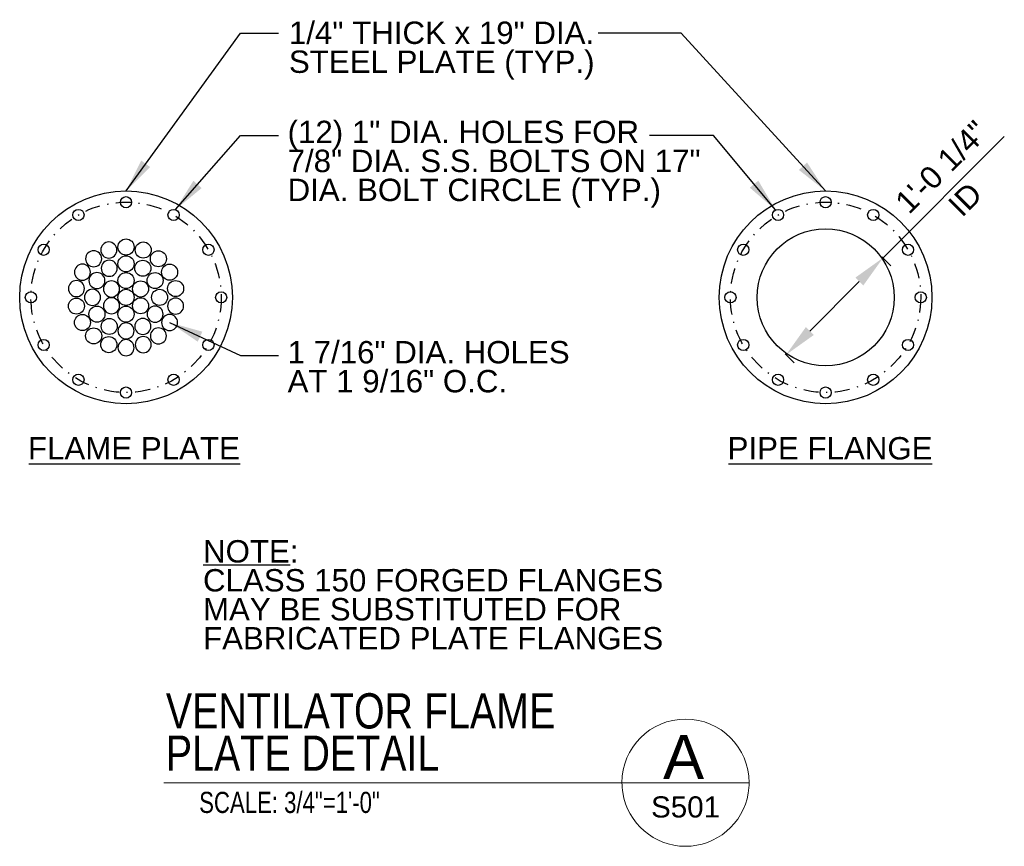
# Model space of a CAD drawing. Header units: inches. Extents: x 7548 to 7952, y 14827 to 15116.
# Tile 2 of 4: x 7548 to 7636, y 15022 to 15096. Entities that reach past the tile are written whole.
import ezdxf
from ezdxf.enums import TextEntityAlignment as Align

# ---------------------------------------------------------------- set-up
doc = ezdxf.new("R2010")
doc.units = ezdxf.units.IN
doc.header["$LTSCALE"] = 20
doc.header["$MEASUREMENT"] = 0
doc.linetypes.add('DGN Style 4', pattern=[0.134955, 0.067435, -0.033718, 8.4294e-05, -0.033718])
for name, color, linetype, lineweight in [('G-ANN-TTLB', 7, 'Continuous', 0), ('G-ANNO-DIM', 1, 'Continuous', 0), ('G-ANNO-TEXT', 7, 'Continuous', 30)]:
    doc.layers.add(name, color=color, linetype=linetype, lineweight=lineweight)
doc.styles.add("3 4 1'-0", font='arial.ttf', dxfattribs={"height": 2})
doc.styles.get("Standard").update_dxf_attribs({"font": 'ARCHSTYL.shx', "width": 0.75, "height": 2})
doc.styles.add('SUBTITLE 4.7625', font='romans.shx', dxfattribs={"width": 0.8, "height": 187.5})
doc.styles.add('TITLE20', font='simplex.shx', dxfattribs={"height": 5000})
doc.dimstyles.new("3 4 1'-0", dxfattribs={"dimtxt": 2, "dimasz": 3, "dimexe": 1, "dimexo": 1, "dimgap": 1, "dimtad": 1, "dimdec": 4, "dimzin": 11, "dimdsep": 46, "dimlunit": 4, "dimtxsty": "3 4 1'-0", "dimblk": '_Oblique_0.3', "dimcen": 0.09, "dimadec": 4, "dimazin": 3, "dimtfac": 1, "dimtdec": 4, "dimtofl": 0, "dimtmove": 0, "dimatfit": 3, "dimfxl": 1, "dimfrac": 2, "dimtolj": 1, "dimtzin": 11, "dimarcsym": 0})

# ---------------------------------------------------------------- blocks, each defined once
blk = doc.blocks.new('_Oblique_0.3')
at = {"color": 0, "linetype": 'ByBlock', "lineweight": -2}
for p, q in [((0, 0), (-1, 0)), ((0.5, 0.167), (-0.5, -0.167))]:
    blk.add_line(p, q, dxfattribs=at)
blk = doc.blocks.new('*D14')
at = {"layer": 'Defpoints', "color": 0, "lineweight": 0, "transparency": 16777216}
for p in [(7624.574, 15075.113), (7625.374, 15074.313), (7615.912, 15066.451)]:
    blk.add_point(p, dxfattribs=at)
at = {"layer": 'G-ANNO-DIM', "color": 0, "lineweight": -2, "transparency": 16777216}
for p, q in [((7625.374, 15074.313), (7636.217, 15085.156)), ((7625.281, 15074.406), (7626.082, 15073.606)), ((7618.834, 15067.772), (7623.253, 15072.192)), ((7616.619, 15065.744), (7617.419, 15064.944))]:
    blk.add_line(p, q, dxfattribs=at)
at = {"layer": 'G-ANNO-DIM', "color": 0, "lineweight": 0, "transparency": 16777216}
for points in [[(7622.9, 15072.545), (7623.607, 15071.838), (7625.374, 15074.313)], [(7618.48, 15068.126), (7619.187, 15067.419), (7616.712, 15065.651)]]:
    blk.add_solid(points, dxfattribs=at)
at = {"layer": 'G-ANNO-DIM', "color": 0, "transparency": 16777216, "insert": (7630.611, 15082.426), "char_height": 2, "attachment_point": 5, "rotation": 45, "style": "3 4 1'-0"}
blk.add_mtext('\\A1;1\'-0 1/4"', dxfattribs=at)

msp = doc.modelspace()

# ---------------------------------------------------------------- linework, layer by layer
at = {"layer": 'G-ANN-TTLB', "color": 7, "linetype": 'Continuous', "lineweight": 13}
msp.add_line((7561.08558, 15027.40409, -8.79919), (7613.40391, 15027.40409, -8.79919), dxfattribs=at)
at = {"layer": 'G-ANN-TTLB', "color": 7, "linetype": 'Continuous', "lineweight": 0}
for radius, start, end in [(5.68325, 0, 180), (5.68426, 180, 188.8691645), (5.68426, 350.56955, 0), (5.68426, 188.8691645, 350.56955)]:
    msp.add_arc((7607.72067, 15027.40409, -8.79919), radius, start, end, dxfattribs=at)
at = {"layer": 'G-ANNO-TEXT'}
for p, q in [((7549.02411, 15055.911), (7567.89819, 15055.911)), ((7611.56548, 15055.911), (7629.76704, 15055.911)), ((7564.60351, 15046.87883, -5.27953), (7572.3902, 15046.87883, -5.27953))]:
    msp.add_line(p, q, dxfattribs=at)
for centre, radius in [((7557.70165, 15070.78225, -12.3189), 9.50543), ((7557.70165, 15079.28767, -5.27953), 0.5), ((7620.24303, 15070.78225, -12.3189), 9.50543), ((7620.24303, 15079.28767, -5.27953), 0.5), ((7553.44894, 15078.14816, -5.27953), 0.5), ((7561.95436, 15078.14816, -5.27953), 0.5), ((7615.99031, 15078.14816, -5.27953), 0.5), ((7624.49574, 15078.14816, -5.27953), 0.5), ((7620.24303, 15070.78225), 6.125), ((7550.33574, 15075.03496, -5.27953), 0.5), ((7557.70165, 15075.28115, -12.3189), 0.71875), ((7559.24074, 15075.01086, -12.3189), 0.71875), ((7565.06756, 15075.03496, -5.27953), 0.5), ((7612.87711, 15075.03496, -5.27953), 0.5), ((7627.60894, 15075.03496, -5.27953), 0.5), ((7557.70165, 15073.78115, -12.3189), 0.71875), ((7560.59419, 15074.22945, -12.3189), 0.71875), ((7559.20165, 15073.38032, -12.3189), 0.71875), ((7561.59876, 15073.03225, -12.3189), 0.71875), ((7557.70165, 15072.28225, -12.3189), 0.71875), ((7560.29973, 15072.28225, -12.3189), 0.71875), ((7559.00069, 15071.53225, -12.3189), 0.71875), ((7562.13328, 15071.56366, -12.3189), 0.71875), ((7549.19622, 15070.78225, -5.27953), 0.5), ((7557.70165, 15070.78225, -12.3189), 0.71875), ((7560.70165, 15070.78225, -12.3189), 0.71875), ((7566.20707, 15070.78225, -5.27953), 0.5), ((7611.7376, 15070.78225, -5.27953), 0.5), ((7628.74845, 15070.78225, -5.27953), 0.5), ((7553.27001, 15070.00083, -12.3189), 0.71875), ((7559.00069, 15070.03225, -12.3189), 0.71875), ((7553.80454, 15068.53225, -12.3189), 0.71875), ((7555.10357, 15069.28225, -12.3189), 0.71875), ((7557.70165, 15069.28225, -12.3189), 0.71875), ((7556.20165, 15068.18417, -12.3189), 0.71875), ((7554.80911, 15067.33505, -12.3189), 0.71875), ((7550.33574, 15066.52954, -5.27953), 0.5), ((7556.16256, 15066.55363, -12.3189), 0.71875), ((7565.06756, 15066.52954, -5.27953), 0.5), ((7612.87711, 15066.52954, -5.27953), 0.5), ((7627.60894, 15066.52954, -5.27953), 0.5), ((7553.44894, 15063.41633, -5.27953), 0.5), ((7561.95436, 15063.41633, -5.27953), 0.5), ((7615.99031, 15063.41633, -5.27953), 0.5), ((7624.49574, 15063.41633, -5.27953), 0.5), ((7557.70165, 15062.27682, -5.27953), 0.5), ((7620.24303, 15062.27682, -5.27953), 0.5)]:
    msp.add_circle(centre, radius, dxfattribs=at)
at = {"layer": 'G-ANNO-TEXT', "linetype": 'DGN Style 4'}
for centre in [(7557.70165, 15070.78225, -12.3189), (7620.24303, 15070.78225, -12.3189)]:
    msp.add_circle(centre, 8.50543, dxfattribs=at)
at = {"layer": 'G-ANNO-TEXT', "extrusion": (0, 0, -1)}
for centre in [(-7556.16256, 15075.01086, 12.3189), (-7554.80911, 15074.22945, 12.3189), (-7553.80454, 15073.03225, 12.3189), (-7556.20165, 15073.38032, 12.3189), (-7555.10357, 15072.28225, 12.3189), (-7553.27001, 15071.56366, 12.3189), (-7556.40261, 15071.53225, 12.3189), (-7554.70165, 15070.78225, 12.3189), (-7556.40261, 15070.03225, 12.3189), (-7562.13328, 15070.00083, 12.3189), (-7560.29973, 15069.28225, 12.3189), (-7561.59876, 15068.53225, 12.3189), (-7557.70165, 15067.78334, 12.3189), (-7559.20165, 15068.18417, 12.3189), (-7560.59419, 15067.33505, 12.3189), (-7557.70165, 15066.28334, 12.3189), (-7559.24074, 15066.55363, 12.3189)]:
    msp.add_circle(centre, 0.71875, dxfattribs=at)

# ---------------------------------------------------------------- texts
at = {"layer": 'G-ANN-TTLB', "color": 7, "linetype": 'Continuous', "lineweight": 13, "insert": (7561.26031, 15028.46968, -8.79919), "char_height": 3.1496063, "attachment_point": 7, "line_spacing_factor": 0.72, "style": 'SUBTITLE 4.7625'}
msp.add_mtext('\\fArial|b0|i0|c00|p39;VENTILATOR FLAME\\PPLATE DETAIL', dxfattribs=at)
at = {"layer": 'G-ANN-TTLB', "color": 7, "linetype": 'Continuous', "lineweight": 0, "line_spacing_factor": 0.72, "style": 'TITLE20'}
for s, insert, char_height, attachment_point in [('\\fArial|b0|i0|c00|p39;A', (7607.54558, 15029.70476, -8.79919), 3.9370079, 5), ('\\fArial|b0|i0|c00|p39;S501', (7607.72099, 15024.26804, -8.79919), 1.8897638, 8)]:
    msp.add_mtext(s, dxfattribs=dict(at, insert=insert, char_height=char_height, attachment_point=attachment_point))
at = {"layer": 'G-ANN-TTLB', "color": 7, "linetype": 'Continuous', "lineweight": 0, "insert": (7572.31419, 15024.67202, -8.79919), "char_height": 1.8897638, "attachment_point": 8, "line_spacing_factor": 0.72}
msp.add_mtext('\\fArial|b0|i0|c00|p39;SCALE: 3/4"=1\'-0"', dxfattribs=at)
at = {"layer": 'G-ANNO-DIM', "color": 7, "linetype": 'Continuous', "style": "3 4 1'-0"}
msp.add_text('ID', height=2, rotation=45, dxfattribs=at).set_placement((7632.71287, 15079.54349), align=Align.MIDDLE_CENTER)
at = {"layer": 'G-ANNO-TEXT', "color": 7, "char_height": 2, "attachment_point": 1, "style": "3 4 1'-0"}
for s, insert, line_spacing_factor in [('1/4" THICK x 19" DIA. \\PSTEEL PLATE (TYP.)', (7572.26413, 15095.43092, -5.27953), 0.776524), ('(12) 1" DIA. HOLES FOR \\P7/8" DIA. S.S. BOLTS ON 17" \\PDIA. BOLT CIRCLE (TYP.)', (7572.14673, 15086.56537, -5.27953), 0.776524), ('1 7/16" DIA. HOLES\\PAT 1 9/16" O.C.', (7572.14673, 15066.88072, -5.27953), 0.776524), ('FLAME PLATE', (7548.93696, 15058.29247, -5.27953), 0.6), ('PIPE FLANGE', (7611.47834, 15058.29247, -5.27953), 0.6), ('\\pt12;NOTE:\\PCLASS 150 FORGED FLANGES\\PMAY BE SUBSTITUTED FOR\\PFABRICATED PLATE FLANGES', (7564.58529, 15049.0833, -5.27953), 0.776524)]:
    msp.add_mtext(s, dxfattribs=dict(at, insert=insert, line_spacing_factor=line_spacing_factor))

# ---------------------------------------------------------------- dimensions: what is measured, and where the dimension line sits
at = {"layer": 'G-ANNO-DIM'}
dim = msp.add_linear_dim(base=(7625.3744, 15074.31293), p1=(7615.912, 15066.45122), p2=(7624.57406, 15075.11328), angle=45, dimstyle="3 4 1'-0", dxfattribs=at)
dim.commit()
dim.dimension.update_dxf_attribs({"geometry": '*D14', "text_midpoint": (7632.04921, 15080.98774), "dimtype": 160})

# ---------------------------------------------------------------- leaders
at = {"layer": 'G-ANNO-TEXT'}
for points in [[(7557.70165, 15080.28767, -5.27953), (7567.92413, 15094.38631, -5.27953), (7571.33777, 15094.38631, -5.27953)], [(7620.24303, 15080.28767, -5.27953), (7607.34034, 15094.38631, -5.27953), (7599.91149, 15094.38631, -5.27953)], [(7562.11704, 15078.62096, -5.27953), (7567.92413, 15085.24171, -5.27953), (7571.33777, 15085.24171, -5.27953)], [(7615.77103, 15078.59751, -5.27953), (7610.20825, 15085.24171, -5.27953), (7604.50015, 15085.24171, -5.27953)], [(7561.59876, 15068.53225, -5.27953), (7567.92413, 15065.59096, -5.27953), (7571.33777, 15065.59096, -5.27953)]]:
    msp.add_leader(points, dimstyle="3 4 1'-0", override={"dimgap": 2}, dxfattribs=at)

doc.saveas('drawing.dxf')
